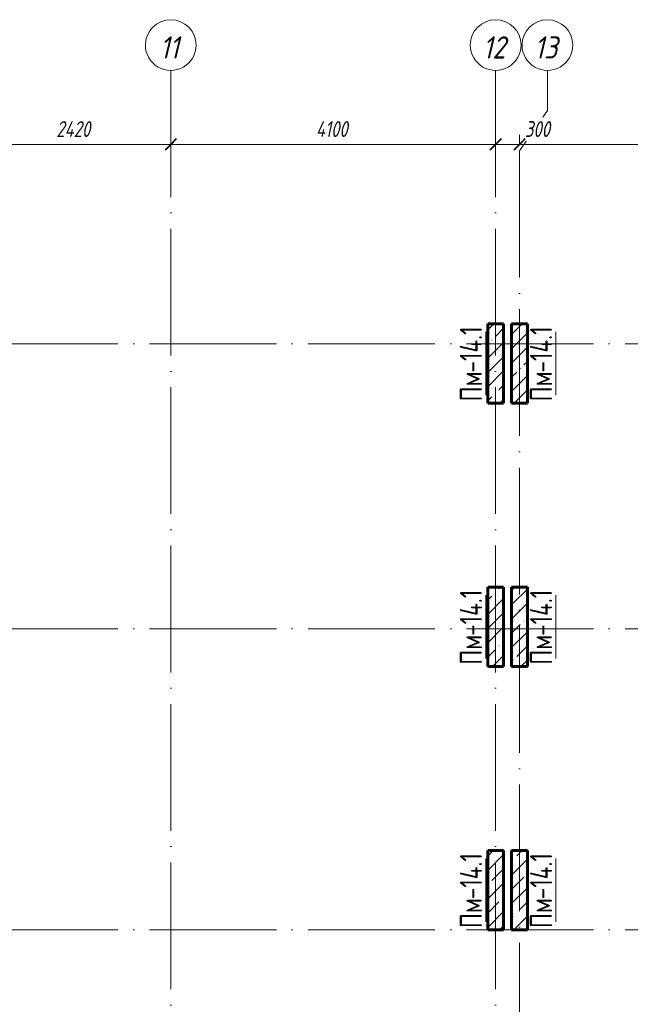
# Model space of a CAD drawing. Header units: millimetres. Extents: x 6092 to 78668, y -4371 to 43873.
# Tile 6 of 13: x 35093 to 42799, y 8060 to 20491. Entities that reach past the tile are written whole.
import ezdxf

# ---------------------------------------------------------------- set-up
doc = ezdxf.new("R2010")
doc.units = ezdxf.units.MM
doc.linetypes.add('ADSK_Линия сетки', pattern=[2000, 1600, -200, 0, -200])
for name, color, linetype, lineweight in [('A-____-____-DIMS', 211, 'Continuous', 9), ('A-____-____-DIMS-80', 211, 'Continuous', 9), ('S-COLS-____-IDEN', 171, 'Continuous', 20), ('S-COLS-____-MCUT', 52, 'Continuous', 40), ('S-COLS-____-OTLN', 52, 'Continuous', 18), ('S-GRID-____-IDEN', 1, 'Continuous', 20), ('S-GRID-____-OTLN', 1, 'Continuous', 9)]:
    doc.layers.add(name, color=color, linetype=linetype, lineweight=lineweight)
doc.styles.add('GOST Common', font='GOST_Common.ttf', dxfattribs={"width": 0.8, "height": 280})
doc.styles.add('GOST Common_I', font='GOST_Common Italic.ttf', dxfattribs={"width": 0.9, "height": 280})
doc.styles.add('GOST Common_I_1', font='GOST_Common Italic.ttf', dxfattribs={"width": 0.8, "height": 200})
doc.dimstyles.new('ADSK_Округление_5мм__Узкий_', dxfattribs={"dimscale": 304.8, "dimtxt": 0.659918, "dimasz": 0.472441, "dimexe": 0.393701, "dimexo": 0.000861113, "dimgap": 0.104987, "dimtad": 1, "dimdec": 0, "dimlfac": 304.8, "dimrnd": 5, "dimdsep": 46, "dimtxsty": 'GOST Common_I_1', "dimblk1": 'OBLIQUE', "dimblk2": 'OBLIQUE', "dimsah": 1, "dimcen": 0.09, "dimdle": 0.393701, "dimazin": 0, "dimtfac": 1, "dimtdec": 4, "dimtix": 1, "dimtmove": 0, "dimatfit": 3, "dimfxl": 1, "dimtvp": 1, "dimtfill": 1, "dimtolj": 1, "dimtzin": 0, "dimlwd": 20, "dimlwe": 20, "dimarcsym": 2})
doc.dimstyles.new('ADSK_Округление_5мм__Узкий__1', dxfattribs={"dimscale": 304.8, "dimtxt": 0.659918, "dimasz": 0.472441, "dimexe": 0.393701, "dimexo": 0.000861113, "dimgap": 0.104987, "dimtad": 1, "dimdec": 0, "dimlfac": 304.8, "dimrnd": 5, "dimdsep": 46, "dimtxsty": 'GOST Common_I_1', "dimblk1": 'OBLIQUE', "dimblk2": 'OBLIQUE', "dimsah": 1, "dimcen": 0.09, "dimdle": 0.393701, "dimazin": 0, "dimtfac": 1, "dimtdec": 4, "dimtix": 1, "dimtmove": 1, "dimatfit": 3, "dimfxl": 1, "dimtvp": 1, "dimtfill": 1, "dimtolj": 1, "dimtzin": 0, "dimlwd": 20, "dimlwe": 20, "dimarcsym": 2})
pattern_1 = [(45, (16130.72, 8588.57), (-179.6051, 179.6051), []), (45, (16310.33, 8588.57), (-179.6051, 179.6051), [317.5, -63.5, 2.682, -60.818])]

# ---------------------------------------------------------------- blocks, each defined once
blk = doc.blocks.new('Ось сетки - Круг_Ø8 мм-6408-КЖ1_ПЭ_ВЭ14_Маркировка_Пилоны')
at = {"layer": 'S-GRID-____-IDEN'}
for start, end in [(90, 270), (270, 90)]:
    blk.add_arc((6412, 0), 320, start, end, dxfattribs=at)
blk = doc.blocks.new('DIMBLOCK39-КЖ1_ПЭ_ВЭ14_Маркировка_Пилоны')
at = {"layer": 'A-____-____-DIMS-80', "lineweight": 40}
for p, q in [((34580, 18917), (34508, 18845)), ((34580, 18917), (34652, 18989)), ((37000, 18917), (36928, 18845)), ((37000, 18917), (37072, 18989))]:
    blk.add_line(p, q, dxfattribs=at)
at = {"layer": 'A-____-____-DIMS-80', "lineweight": 20}
for p, q in [((34580, 18917), (34580, 18939)), ((34580, 18917), (37000, 18917)), ((34580, 18917), (34580, 18797)), ((37000, 18917), (37000, 18939)), ((37000, 18917), (37000, 18797))]:
    blk.add_line(p, q, dxfattribs=at)
at = {"layer": 'A-____-____-DIMS-80', "color": 0, "lineweight": 20, "insert": (35556, 19210), "char_height": 200, "width": 560.47, "attachment_point": 1, "line_spacing_factor": 1.022761, "style": 'GOST Common_I_1', "bg_fill": 3, "box_fill_scale": 1.25, "bg_fill_color": 256, "bg_fill_true_color": 13158600, "bg_fill_transparency": 0}
blk.add_mtext('2420', dxfattribs=at)
blk = doc.blocks.new('_Oblique')
at = {"color": 0, "linetype": 'ByBlock', "lineweight": -2}
blk.add_line((-0.5, -0.5), (0.5, 0.5), dxfattribs=at)
blk = doc.blocks.new('DIMBLOCK40-КЖ1_ПЭ_ВЭ14_Маркировка_Пилоны')
at = {"layer": 'A-____-____-DIMS-80', "lineweight": 40}
for p, q in [((37000, 18917), (36928, 18845)), ((37000, 18917), (37072, 18989)), ((41100, 18917), (41028, 18845)), ((41100, 18917), (41172, 18989))]:
    blk.add_line(p, q, dxfattribs=at)
at = {"layer": 'A-____-____-DIMS-80', "lineweight": 20}
for p, q in [((37000, 18917), (37000, 18939)), ((37000, 18917), (41100, 18917)), ((37000, 18917), (37000, 18797)), ((41100, 18917), (41100, 18939)), ((41100, 18917), (41100, 18797))]:
    blk.add_line(p, q, dxfattribs=at)
at = {"layer": 'A-____-____-DIMS-80', "color": 0, "lineweight": 20, "insert": (38832, 19210), "char_height": 200, "width": 523.65, "attachment_point": 1, "line_spacing_factor": 1.022761, "style": 'GOST Common_I_1', "bg_fill": 3, "box_fill_scale": 1.25, "bg_fill_color": 256, "bg_fill_true_color": 13158600, "bg_fill_transparency": 0}
blk.add_mtext('4100', dxfattribs=at)
blk = doc.blocks.new('DIMBLOCK41-КЖ1_ПЭ_ВЭ14_Маркировка_Пилоны')
at = {"layer": 'A-____-____-DIMS-80', "lineweight": 20}
for p, q in [((41400, 18917), (41400, 19037)), ((41100, 18917), (41100, 18939)), ((41100, 18917), (41400, 18917)), ((41100, 18917), (41100, 18797)), ((41429, 18917), (41250, 18917)), ((41400, 18917), (41400, 18915)), ((41806, 18917), (41429, 18917))]:
    blk.add_line(p, q, dxfattribs=at)
at = {"layer": 'A-____-____-DIMS-80', "lineweight": 40}
for p, q in [((41100, 18917), (41028, 18845)), ((41100, 18917), (41172, 18989)), ((41400, 18917), (41328, 18845)), ((41400, 18917), (41472, 18989))]:
    blk.add_line(p, q, dxfattribs=at)
at = {"layer": 'A-____-____-DIMS-80', "color": 0, "lineweight": 20, "insert": (41469, 19210), "char_height": 200, "width": 405.01, "attachment_point": 1, "line_spacing_factor": 1.022761, "style": 'GOST Common_I_1', "bg_fill": 3, "box_fill_scale": 1.25, "bg_fill_color": 256, "bg_fill_true_color": 13158600, "bg_fill_transparency": 0}
blk.add_mtext('300', dxfattribs=at)
blk = doc.blocks.new('DIMBLOCK42-КЖ1_ПЭ_ВЭ14_Маркировка_Пилоны')
at = {"layer": 'A-____-____-DIMS-80', "lineweight": 20}
for p, q in [((41400, 18917), (41400, 19037)), ((41400, 18917), (45500, 18917)), ((41400, 18917), (41400, 18915)), ((45500, 18917), (45500, 18939)), ((45500, 18917), (45500, 18797))]:
    blk.add_line(p, q, dxfattribs=at)
at = {"layer": 'A-____-____-DIMS-80', "lineweight": 40}
for p, q in [((41400, 18917), (41328, 18845)), ((41400, 18917), (41472, 18989)), ((45500, 18917), (45428, 18845)), ((45500, 18917), (45572, 18989))]:
    blk.add_line(p, q, dxfattribs=at)
at = {"layer": 'A-____-____-DIMS-80', "color": 0, "lineweight": 20, "insert": (43232, 19210), "char_height": 200, "width": 523.65, "attachment_point": 1, "line_spacing_factor": 1.022761, "style": 'GOST Common_I_1', "bg_fill": 3, "box_fill_scale": 1.25, "bg_fill_color": 256, "bg_fill_true_color": 13158600, "bg_fill_transparency": 0}
blk.add_mtext('4100', dxfattribs=at)
blk = doc.blocks.new('ADSK_Марка_НесущаяКолонна - Марка_Полка 10 мм-207763-КЖ1_ПЭ_ВЭ14_Маркировка_Пилоны')
at = {"layer": 'S-COLS-____-IDEN'}
blk.add_line((45375, 5970), (45375, 6770), dxfattribs=at)
blk = doc.blocks.new('DIMBLOCK94-КЖ1_ПЭ_ВЭ14_Маркировка_Пилоны')
at = {"layer": 'A-____-____-DIMS-80', "lineweight": 40}
for p, q in [((34580, 18917), (34508, 18845)), ((34580, 18917), (34652, 18989)), ((37000, 18917), (36928, 18845)), ((37000, 18917), (37072, 18989))]:
    blk.add_line(p, q, dxfattribs=at)
at = {"layer": 'A-____-____-DIMS-80', "lineweight": 20}
for p, q in [((34580, 18917), (34580, 18939)), ((34580, 18917), (37000, 18917)), ((34580, 18917), (34580, 18797)), ((37000, 18917), (37000, 18939)), ((37000, 18917), (37000, 18797))]:
    blk.add_line(p, q, dxfattribs=at)
at = {"layer": 'A-____-____-DIMS-80', "color": 0, "lineweight": 20, "insert": (35556, 19210), "char_height": 200, "width": 560.47, "attachment_point": 1, "line_spacing_factor": 1.022761, "style": 'GOST Common_I_1', "bg_fill": 3, "box_fill_scale": 1.25, "bg_fill_color": 256, "bg_fill_true_color": 13158600, "bg_fill_transparency": 0}
blk.add_mtext('2420', dxfattribs=at)
blk = doc.blocks.new('DIMBLOCK95-КЖ1_ПЭ_ВЭ14_Маркировка_Пилоны')
at = {"layer": 'A-____-____-DIMS-80', "lineweight": 40}
for p, q in [((37000, 18917), (36928, 18845)), ((37000, 18917), (37072, 18989)), ((41100, 18917), (41028, 18845)), ((41100, 18917), (41172, 18989))]:
    blk.add_line(p, q, dxfattribs=at)
at = {"layer": 'A-____-____-DIMS-80', "lineweight": 20}
for p, q in [((37000, 18917), (37000, 18939)), ((37000, 18917), (41100, 18917)), ((37000, 18917), (37000, 18797)), ((41100, 18917), (41100, 18939)), ((41100, 18917), (41100, 18797))]:
    blk.add_line(p, q, dxfattribs=at)
at = {"layer": 'A-____-____-DIMS-80', "color": 0, "lineweight": 20, "insert": (38832, 19210), "char_height": 200, "width": 523.65, "attachment_point": 1, "line_spacing_factor": 1.022761, "style": 'GOST Common_I_1', "bg_fill": 3, "box_fill_scale": 1.25, "bg_fill_color": 256, "bg_fill_true_color": 13158600, "bg_fill_transparency": 0}
blk.add_mtext('4100', dxfattribs=at)
blk = doc.blocks.new('DIMBLOCK96-КЖ1_ПЭ_ВЭ14_Маркировка_Пилоны')
at = {"layer": 'A-____-____-DIMS-80', "lineweight": 20}
for p, q in [((41400, 18917), (41400, 19037)), ((41100, 18917), (41100, 18939)), ((41100, 18917), (41400, 18917)), ((41100, 18917), (41100, 18797)), ((41429, 18917), (41250, 18917)), ((41400, 18917), (41400, 18915)), ((41806, 18917), (41429, 18917))]:
    blk.add_line(p, q, dxfattribs=at)
at = {"layer": 'A-____-____-DIMS-80', "lineweight": 40}
for p, q in [((41100, 18917), (41028, 18845)), ((41100, 18917), (41172, 18989)), ((41400, 18917), (41328, 18845)), ((41400, 18917), (41472, 18989))]:
    blk.add_line(p, q, dxfattribs=at)
at = {"layer": 'A-____-____-DIMS-80', "color": 0, "lineweight": 20, "insert": (41469, 19210), "char_height": 200, "width": 405.01, "attachment_point": 1, "line_spacing_factor": 1.022761, "style": 'GOST Common_I_1', "bg_fill": 3, "box_fill_scale": 1.25, "bg_fill_color": 256, "bg_fill_true_color": 13158600, "bg_fill_transparency": 0}
blk.add_mtext('300', dxfattribs=at)
blk = doc.blocks.new('DIMBLOCK97-КЖ1_ПЭ_ВЭ14_Маркировка_Пилоны')
at = {"layer": 'A-____-____-DIMS-80', "lineweight": 20}
for p, q in [((41400, 18917), (41400, 19037)), ((41400, 18917), (45500, 18917)), ((41400, 18917), (41400, 18915)), ((45500, 18917), (45500, 18939)), ((45500, 18917), (45500, 18797))]:
    blk.add_line(p, q, dxfattribs=at)
at = {"layer": 'A-____-____-DIMS-80', "lineweight": 40}
for p, q in [((41400, 18917), (41328, 18845)), ((41400, 18917), (41472, 18989)), ((45500, 18917), (45428, 18845)), ((45500, 18917), (45572, 18989))]:
    blk.add_line(p, q, dxfattribs=at)
at = {"layer": 'A-____-____-DIMS-80', "color": 0, "lineweight": 20, "insert": (43232, 19210), "char_height": 200, "width": 523.65, "attachment_point": 1, "line_spacing_factor": 1.022761, "style": 'GOST Common_I_1', "bg_fill": 3, "box_fill_scale": 1.25, "bg_fill_color": 256, "bg_fill_true_color": 13158600, "bg_fill_transparency": 0}
blk.add_mtext('4100', dxfattribs=at)

msp = doc.modelspace()

# ---------------------------------------------------------------- hatches: boundary and pattern name
at = {"layer": 'S-COLS-____-OTLN', "lineweight": 9}
h = msp.add_hatch(dxfattribs=at)
h.set_pattern_fill('FP_1', color=256, style=0, pattern_type=2)
h.set_pattern_definition(pattern_1)
h.paths.add_polyline_path([(41199.9984, 15650.001), (41199.9984, 16650.001), (40999.9984, 16650.001), (40999.9984, 15650.001)])
h = msp.add_hatch(dxfattribs=at)
h.set_pattern_fill('FP_1', color=256, style=0, pattern_type=2)
h.set_pattern_definition(pattern_1)
h.paths.add_polyline_path([(41499.9992, 15650.001), (41499.9992, 16650.001), (41299.9992, 16650.001), (41299.9992, 15650.001)])
h = msp.add_hatch(dxfattribs=at)
h.set_pattern_fill('FP_1', color=256, style=0, pattern_type=2)
h.set_pattern_definition(pattern_1)
h.paths.add_polyline_path([(41199.9984, 12325.0005), (41199.9984, 13325.0005), (40999.9984, 13325.0005), (40999.9984, 12325.0005)])
h = msp.add_hatch(dxfattribs=at)
h.set_pattern_fill('FP_1', color=256, style=0, pattern_type=2)
h.set_pattern_definition(pattern_1)
h.paths.add_polyline_path([(41299.9992, 12325.0005), (41499.9992, 12325.0005), (41499.9992, 13325.0005), (41299.9992, 13325.0005)])
h = msp.add_hatch(dxfattribs=at)
h.set_pattern_fill('FP_1', color=256, style=0, pattern_type=2)
h.set_pattern_definition(pattern_1)
h.paths.add_polyline_path([(41199.9984, 9000), (41199.9984, 10000), (40999.9984, 10000), (40999.9984, 9000)])
h = msp.add_hatch(dxfattribs=at)
h.set_pattern_fill('FP_1', color=256, style=0, pattern_type=2)
h.set_pattern_definition(pattern_1)
h.paths.add_polyline_path([(41499.9992, 9000), (41499.9992, 10000), (41299.9992, 10000), (41299.9992, 9000)])

# ---------------------------------------------------------------- linework, layer by layer
at = {"layer": 'S-COLS-____-MCUT', "lineweight": 60}
for p, q in [((41199.9984, 16650.001), (40999.9984, 16650.001)), ((40999.9984, 16650.001), (40999.9984, 15650.001)), ((41199.9984, 15650.001), (41199.9984, 16650.001)), ((41499.9992, 16650.001), (41299.9992, 16650.001)), ((41299.9992, 16650.001), (41299.9992, 15650.001)), ((41499.9992, 15650.001), (41499.9992, 16650.001)), ((40999.9984, 15650.001), (41199.9984, 15650.001)), ((41299.9992, 15650.001), (41499.9992, 15650.001)), ((41199.9984, 13325.0005), (40999.9984, 13325.0005)), ((40999.9984, 13325.0005), (40999.9984, 12325.0005)), ((41199.9984, 12325.0005), (41199.9984, 13325.0005)), ((41499.9992, 13325.0005), (41299.9992, 13325.0005)), ((41299.9992, 13325.0005), (41299.9992, 12325.0005)), ((41499.9992, 12325.0005), (41499.9992, 13325.0005)), ((40999.9984, 12325.0005), (41199.9984, 12325.0005)), ((41299.9992, 12325.0005), (41499.9992, 12325.0005)), ((41199.9984, 10000), (40999.9984, 10000)), ((40999.9984, 10000), (40999.9984, 9000)), ((41199.9984, 9000), (41199.9984, 10000)), ((41499.9992, 10000), (41299.9992, 10000)), ((41299.9992, 10000), (41299.9992, 9000)), ((41499.9992, 9000), (41499.9992, 10000)), ((40999.9984, 9000), (41199.9984, 9000)), ((41299.9992, 9000), (41499.9992, 9000))]:
    msp.add_line(p, q, dxfattribs=at)
at = {"layer": 'S-GRID-____-OTLN', "linetype": 'ADSK_Линия сетки'}
for p, q in [((37000, 19851.1002), (37000, -3717.186)), ((41100, 19851.1002), (41100, -3717.186)), ((41400, 18835.1002), (41400, -2701.186)), ((6731.5249, 16400.001), (72652.3528, 16400.001)), ((6731.5249, 12800.001), (72652.3528, 12800.001)), ((6731.5249, 9000), (72652.3528, 9000))]:
    msp.add_line(p, q, dxfattribs=at)
at = {"layer": 'S-GRID-____-OTLN'}
for p, q in [((41753.5474, 19343.1002), (41753.5474, 19851.1002)), ((41400, 18835.1002), (41753.5474, 19343.1002))]:
    msp.add_line(p, q, dxfattribs=at)

# ---------------------------------------------------------------- block references
at = {"layer": 'S-COLS-____-IDEN'}
for p in [(-4400.0016, 9780.001), (-3515.0008, 9780.001), (-4400.0016, 6455.0005), (-3515.0008, 6455.0005), (-4400.0016, 3130), (-3515.0008, 3130)]:
    msp.add_blockref('ADSK_Марка_НесущаяКолонна - Марка_Полка 10 мм-207763-КЖ1_ПЭ_ВЭ14_Маркировка_Пилоны', p, dxfattribs=at)
at = {"layer": 'S-GRID-____-IDEN', "rotation": 269.9999999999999}
for p in [(37000, 26582.6251), (41100, 26582.6251), (41753.5474, 26582.6251)]:
    msp.add_blockref('Ось сетки - Круг_Ø8 мм-6408-КЖ1_ПЭ_ВЭ14_Маркировка_Пилоны', p, dxfattribs=at)

# ---------------------------------------------------------------- texts
at = {"layer": 'S-COLS-____-IDEN', "lineweight": 9, "char_height": 280, "attachment_point": 1, "rotation": 90, "style": 'GOST Common'}
for s, insert, width in [('-14.1', (40648.0018, 16036.3518), 764.4892), ('-14.1', (41533.0026, 16036.3518), 764.4892), ('Пм', (40648.0018, 15672.2851), 441.2488), ('Пм', (41533.0026, 15672.2851), 441.2488), ('-14.1', (40648.0018, 12711.3513), 764.4892), ('-14.1', (41533.0026, 12711.3513), 764.4892), ('Пм', (40648.0018, 12347.2847), 441.2488), ('Пм', (41533.0026, 12347.2847), 441.2488), ('-14.1', (40648.0018, 9386.3508), 764.4892), ('-14.1', (41533.0026, 9386.3508), 764.4892), ('Пм', (40648.0018, 9022.2841), 441.2488), ('Пм', (41533.0026, 9022.2841), 441.2488)]:
    msp.add_mtext(s, dxfattribs=dict(at, insert=insert, width=width))
at = {"layer": 'S-GRID-____-IDEN', "lineweight": 9, "char_height": 280, "attachment_point": 1, "style": 'GOST Common_I'}
for s, insert, width in [('11', (36862.4245, 20280.9235), 323.2404), ('12', (40938.6645, 20280.9235), 380.9619), ('13', (41589.6919, 20280.9235), 386.73405)]:
    msp.add_mtext(s, dxfattribs=dict(at, insert=insert, width=width))

# ---------------------------------------------------------------- next in the draw order: dimensions: what is measured, and where the dimension line sits
at = {"layer": 'A-____-____-DIMS', "lineweight": 20}
dim = msp.add_linear_dim(base=(37000, 18916.9373), p1=(34580, 19018.7607), p2=(37000, 19018.7607), dimstyle='ADSK_Округление_5мм__Узкий_', override={"dimpost": '<>', "dimfxl": 2420}, dxfattribs=at)
dim.commit()
dim.dimension.update_dxf_attribs({"geometry": 'DIMBLOCK39-КЖ1_ПЭ_ВЭ14_Маркировка_Пилоны', "text_midpoint": (35790, 19050.2252)})

# ---------------------------------------------------------------- next in the draw order: dimensions: what is measured, and where the dimension line sits
dim = msp.add_linear_dim(base=(41100, 18916.9373), p1=(37000, 19018.7607), p2=(41100, 19018.7607), dimstyle='ADSK_Округление_5мм__Узкий_', override={"dimpost": '<>', "dimfxl": 4100}, dxfattribs=at)
dim.commit()
dim.dimension.update_dxf_attribs({"geometry": 'DIMBLOCK40-КЖ1_ПЭ_ВЭ14_Маркировка_Пилоны', "text_midpoint": (39050, 19048.9373)})

# ---------------------------------------------------------------- next in the draw order: dimensions: what is measured, and where the dimension line sits
dim = msp.add_linear_dim(base=(37000, 18916.9373), p1=(34580, 19018.7607), p2=(37000, 19018.7607), dimstyle='ADSK_Округление_5мм__Узкий_', override={"dimpost": '<>', "dimfxl": 2420}, dxfattribs=at)
dim.commit()
dim.dimension.update_dxf_attribs({"geometry": 'DIMBLOCK94-КЖ1_ПЭ_ВЭ14_Маркировка_Пилоны', "text_midpoint": (35790, 19050.2252)})
dim = msp.add_linear_dim(base=(41400, 18916.9373), p1=(41100, 19018.7607), p2=(41400, 18835.1002), dimstyle='ADSK_Округление_5мм__Узкий__1', override={"dimpost": '<>', "dimfxl": 351.754404}, dxfattribs=at)
dim.commit()
dim.dimension.update_dxf_attribs({"geometry": 'DIMBLOCK41-КЖ1_ПЭ_ВЭ14_Маркировка_Пилоны', "text_midpoint": (41671.3511, 19076.9696), "dimtype": 160})

# ---------------------------------------------------------------- next in the draw order: dimensions: what is measured, and where the dimension line sits
for base, p1, p2, override, picture, middle in [((41100, 18916.9373), (37000, 19018.7607), (41100, 19018.7607), {"dimpost": '<>', "dimfxl": 4100}, 'DIMBLOCK95-КЖ1_ПЭ_ВЭ14_Маркировка_Пилоны', (39050, 19048.9373)), ((45500, 18916.9373), (41400, 18835.1002), (45500, 19018.7607), {"dimpost": '<>', "dimfxl": 4104.111495}, 'DIMBLOCK42-КЖ1_ПЭ_ВЭ14_Маркировка_Пилоны', (43450, 19048.9373))]:
    dim = msp.add_linear_dim(base=base, p1=p1, p2=p2, dimstyle='ADSK_Округление_5мм__Узкий_', override=override, dxfattribs=at)
    dim.commit()
    dim.dimension.update_dxf_attribs({"geometry": picture, "text_midpoint": middle})

# ---------------------------------------------------------------- next in the draw order: dimensions: what is measured, and where the dimension line sits
dim = msp.add_linear_dim(base=(41400, 18916.9373), p1=(41100, 19018.7607), p2=(41400, 18835.1002), dimstyle='ADSK_Округление_5мм__Узкий__1', override={"dimpost": '<>', "dimfxl": 351.754404}, dxfattribs=at)
dim.commit()
dim.dimension.update_dxf_attribs({"geometry": 'DIMBLOCK96-КЖ1_ПЭ_ВЭ14_Маркировка_Пилоны', "text_midpoint": (41671.3511, 19076.9696), "dimtype": 160})

# ---------------------------------------------------------------- next in the draw order: dimensions: what is measured, and where the dimension line sits
dim = msp.add_linear_dim(base=(45500, 18916.9373), p1=(41400, 18835.1002), p2=(45500, 19018.7607), dimstyle='ADSK_Округление_5мм__Узкий_', override={"dimpost": '<>', "dimfxl": 4104.111495}, dxfattribs=at)
dim.commit()
dim.dimension.update_dxf_attribs({"geometry": 'DIMBLOCK97-КЖ1_ПЭ_ВЭ14_Маркировка_Пилоны', "text_midpoint": (43450, 19048.9373)})

doc.saveas('drawing.dxf')
